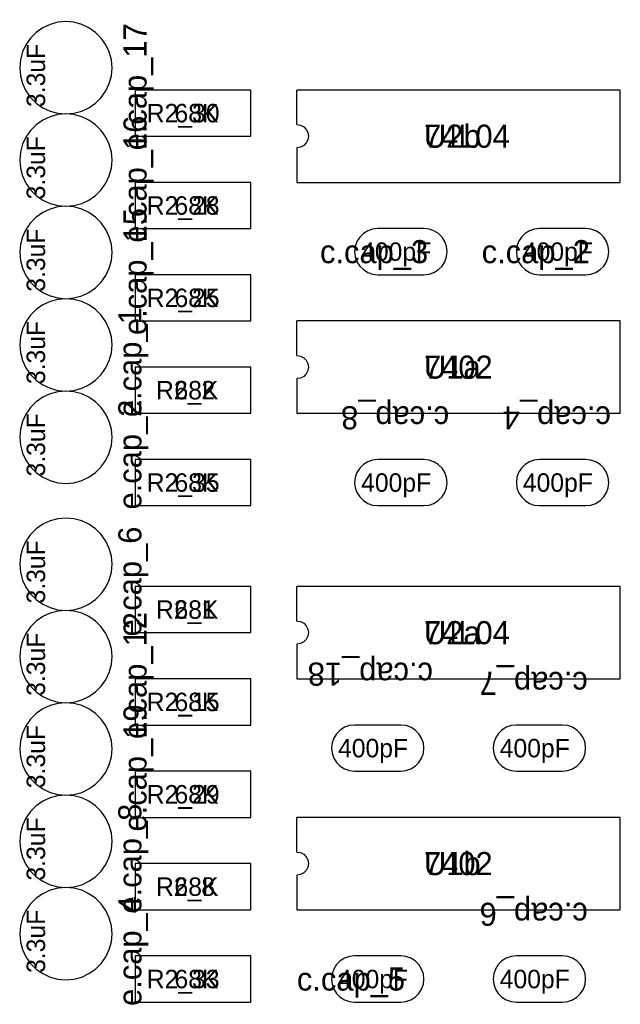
# Model space of a CAD drawing. Header units: metres. Extents: x 0.08 to 4.56, y -1.13 to 3.73.
# Tile 5 of 5: x 3.26 to 4.56, y 1.55 to 3.69. Entities that reach past the tile are written whole.
import ezdxf

# ---------------------------------------------------------------- set-up
doc = ezdxf.new("R2010")
doc.units = ezdxf.units.M

msp = doc.modelspace()

# ---------------------------------------------------------------- linework, layer by layer
at = {"layer": 'SILK1'}
for p, q in [((3.3051, 3.669), (3.2908, 3.659)), ((3.3209, 3.6763), (3.3051, 3.669)), ((3.3377, 3.6809), (3.3209, 3.6763)), ((3.3551, 3.6824), (3.3377, 3.6809)), ((3.3724, 3.6809), (3.3551, 3.6824)), ((3.3893, 3.6763), (3.3724, 3.6809)), ((3.4051, 3.669), (3.3893, 3.6763)), ((3.4194, 3.659), (3.4051, 3.669)), ((3.2785, 3.6467), (3.2685, 3.6324)), ((3.2908, 3.659), (3.2785, 3.6467)), ((3.4317, 3.6467), (3.4194, 3.659)), ((3.4417, 3.6324), (3.4317, 3.6467)), ((3.2685, 3.6324), (3.2611, 3.6166)), ((3.449, 3.6166), (3.4417, 3.6324)), ((3.2611, 3.6166), (3.2566, 3.5997)), ((3.4536, 3.5997), (3.449, 3.6166)), ((3.2566, 3.5997), (3.2551, 3.5824)), ((3.2551, 3.5824), (3.2566, 3.565)), ((3.4551, 3.5824), (3.4536, 3.5997)), ((3.4536, 3.565), (3.4551, 3.5824)), ((3.2566, 3.565), (3.2611, 3.5482)), ((3.449, 3.5482), (3.4536, 3.565)), ((3.2611, 3.5482), (3.2685, 3.5324)), ((3.4417, 3.5324), (3.449, 3.5482)), ((3.2685, 3.5324), (3.2785, 3.5181)), ((3.2785, 3.5181), (3.2908, 3.5058)), ((3.4194, 3.5058), (3.4317, 3.5181)), ((3.4317, 3.5181), (3.4417, 3.5324)), ((3.7551, 3.5342), (3.5051, 3.5342)), ((3.5051, 3.5342), (3.5051, 3.4342)), ((3.7551, 3.4342), (3.7551, 3.5342)), ((4.5551, 3.5342), (3.8551, 3.5342)), ((3.8551, 3.4592), (3.8551, 3.5342)), ((4.5551, 3.3342), (4.5551, 3.5342)), ((3.2908, 3.5058), (3.3051, 3.4958)), ((3.4051, 3.4958), (3.4194, 3.5058)), ((3.3051, 3.4958), (3.3209, 3.4884)), ((3.3209, 3.4763), (3.3051, 3.469)), ((3.3209, 3.4884), (3.3377, 3.4839)), ((3.3377, 3.4809), (3.3209, 3.4763)), ((3.3377, 3.4839), (3.3551, 3.4824)), ((3.3551, 3.4824), (3.3377, 3.4809)), ((3.3551, 3.4824), (3.3724, 3.4839)), ((3.3724, 3.4809), (3.3551, 3.4824)), ((3.3724, 3.4839), (3.3893, 3.4884)), ((3.3893, 3.4763), (3.3724, 3.4809)), ((3.3893, 3.4884), (3.4051, 3.4958)), ((3.4051, 3.469), (3.3893, 3.4763)), ((3.2908, 3.459), (3.2785, 3.4467)), ((3.3051, 3.469), (3.2908, 3.459)), ((3.4194, 3.459), (3.4051, 3.469)), ((3.4317, 3.4467), (3.4194, 3.459)), ((3.8551, 3.4592), (3.8628, 3.458)), ((3.8628, 3.458), (3.8698, 3.4545)), ((3.8698, 3.4545), (3.8753, 3.4489)), ((3.2785, 3.4467), (3.2685, 3.4324)), ((3.4417, 3.4324), (3.4317, 3.4467)), ((3.5051, 3.4342), (3.6801, 3.4342)), ((3.6801, 3.4342), (3.7551, 3.4342)), ((3.8753, 3.4489), (3.8789, 3.442)), ((3.8789, 3.442), (3.8801, 3.4342)), ((3.8801, 3.4342), (3.8789, 3.4265)), ((3.2611, 3.4166), (3.2566, 3.3997)), ((3.2685, 3.4324), (3.2611, 3.4166)), ((3.449, 3.4166), (3.4417, 3.4324)), ((3.4536, 3.3997), (3.449, 3.4166)), ((3.8698, 3.414), (3.8628, 3.4105)), ((3.8753, 3.4195), (3.8698, 3.414)), ((3.8789, 3.4265), (3.8753, 3.4195)), ((3.2566, 3.3997), (3.2551, 3.3824)), ((3.4551, 3.3824), (3.4536, 3.3997)), ((3.8628, 3.4105), (3.8551, 3.4092)), ((3.8551, 3.4092), (3.8551, 3.3342)), ((3.2551, 3.3824), (3.2566, 3.365)), ((3.4536, 3.365), (3.4551, 3.3824)), ((3.2566, 3.365), (3.2611, 3.3482)), ((3.2611, 3.3482), (3.2685, 3.3324)), ((3.4417, 3.3324), (3.449, 3.3482)), ((3.449, 3.3482), (3.4536, 3.365)), ((3.2685, 3.3324), (3.2785, 3.3181)), ((3.4317, 3.3181), (3.4417, 3.3324)), ((3.7551, 3.3342), (3.5051, 3.3342)), ((3.5051, 3.3342), (3.5051, 3.2342)), ((3.7551, 3.2342), (3.7551, 3.3342)), ((3.8551, 3.3342), (4.5551, 3.3342)), ((3.2785, 3.3181), (3.2908, 3.3058)), ((3.2908, 3.3058), (3.3051, 3.2958)), ((3.4051, 3.2958), (3.4194, 3.3058)), ((3.4194, 3.3058), (3.4317, 3.3181)), ((3.3051, 3.2958), (3.3209, 3.2884)), ((3.3209, 3.2884), (3.3377, 3.2839)), ((3.3377, 3.2839), (3.3551, 3.2824)), ((3.3551, 3.2824), (3.3724, 3.2839)), ((3.3724, 3.2839), (3.3893, 3.2884)), ((3.3893, 3.2884), (3.4051, 3.2958)), ((3.3051, 3.269), (3.2908, 3.259)), ((3.3209, 3.2763), (3.3051, 3.269)), ((3.3377, 3.2809), (3.3209, 3.2763)), ((3.3551, 3.2824), (3.3377, 3.2809)), ((3.3724, 3.2809), (3.3551, 3.2824)), ((3.3893, 3.2763), (3.3724, 3.2809)), ((3.4051, 3.269), (3.3893, 3.2763)), ((3.4194, 3.259), (3.4051, 3.269)), ((3.2785, 3.2467), (3.2685, 3.2324)), ((3.2908, 3.259), (3.2785, 3.2467)), ((3.4317, 3.2467), (3.4194, 3.259)), ((3.4417, 3.2324), (3.4317, 3.2467)), ((3.2685, 3.2324), (3.2611, 3.2166)), ((3.449, 3.2166), (3.4417, 3.2324)), ((3.5051, 3.2342), (3.6801, 3.2342)), ((3.6801, 3.2342), (3.7551, 3.2342)), ((3.9989, 3.2233), (3.991, 3.2154)), ((4.0084, 3.2293), (3.9989, 3.2233)), ((4.0189, 3.233), (4.0084, 3.2293)), ((4.0301, 3.2342), (4.0189, 3.233)), ((4.1301, 3.2342), (4.0301, 3.2342)), ((4.1412, 3.233), (4.1301, 3.2342)), ((4.1518, 3.2293), (4.1412, 3.233)), ((4.1613, 3.2233), (4.1518, 3.2293)), ((4.1692, 3.2154), (4.1613, 3.2233)), ((4.3489, 3.2233), (4.341, 3.2154)), ((4.3584, 3.2293), (4.3489, 3.2233)), ((4.3689, 3.233), (4.3584, 3.2293)), ((4.3801, 3.2342), (4.3689, 3.233)), ((4.4801, 3.2342), (4.3801, 3.2342)), ((4.4912, 3.233), (4.4801, 3.2342)), ((4.5018, 3.2293), (4.4912, 3.233)), ((4.5113, 3.2233), (4.5018, 3.2293)), ((4.5192, 3.2154), (4.5113, 3.2233)), ((3.2566, 3.1997), (3.2551, 3.1824)), ((3.2611, 3.2166), (3.2566, 3.1997)), ((3.4536, 3.1997), (3.449, 3.2166)), ((3.4551, 3.1824), (3.4536, 3.1997)), ((3.985, 3.2059), (3.9813, 3.1954)), ((3.991, 3.2154), (3.985, 3.2059)), ((4.1751, 3.2059), (4.1692, 3.2154)), ((4.1788, 3.1954), (4.1751, 3.2059)), ((4.335, 3.2059), (4.3313, 3.1954)), ((4.341, 3.2154), (4.335, 3.2059)), ((4.5251, 3.2059), (4.5192, 3.2154)), ((4.5288, 3.1954), (4.5251, 3.2059)), ((3.2551, 3.1824), (3.2566, 3.165)), ((3.4536, 3.165), (3.4551, 3.1824)), ((3.9813, 3.1954), (3.9801, 3.1842)), ((3.9801, 3.1842), (3.9813, 3.1731)), ((4.1801, 3.1842), (4.1788, 3.1954)), ((4.1788, 3.1731), (4.1801, 3.1842)), ((4.3313, 3.1954), (4.3301, 3.1842)), ((4.3301, 3.1842), (4.3313, 3.1731)), ((4.5301, 3.1842), (4.5288, 3.1954)), ((4.5288, 3.1731), (4.5301, 3.1842)), ((3.2566, 3.165), (3.2611, 3.1482)), ((3.449, 3.1482), (3.4536, 3.165)), ((3.9813, 3.1731), (3.985, 3.1625)), ((3.985, 3.1625), (3.991, 3.1531)), ((4.1692, 3.1531), (4.1751, 3.1625)), ((4.1751, 3.1625), (4.1788, 3.1731)), ((4.3313, 3.1731), (4.335, 3.1625)), ((4.335, 3.1625), (4.341, 3.1531)), ((4.5192, 3.1531), (4.5251, 3.1625)), ((4.5251, 3.1625), (4.5288, 3.1731)), ((3.2611, 3.1482), (3.2685, 3.1324)), ((3.4417, 3.1324), (3.449, 3.1482)), ((3.7551, 3.1342), (3.5051, 3.1342)), ((3.5051, 3.1342), (3.5051, 3.0342)), ((3.7551, 3.0342), (3.7551, 3.1342)), ((3.991, 3.1531), (3.9989, 3.1452)), ((3.9989, 3.1452), (4.0084, 3.1392)), ((4.0084, 3.1392), (4.0189, 3.1355)), ((4.0189, 3.1355), (4.0301, 3.1342)), ((4.0301, 3.1342), (4.1301, 3.1342)), ((4.1301, 3.1342), (4.1412, 3.1355)), ((4.1412, 3.1355), (4.1518, 3.1392)), ((4.1518, 3.1392), (4.1613, 3.1452)), ((4.1613, 3.1452), (4.1692, 3.1531)), ((4.341, 3.1531), (4.3489, 3.1452)), ((4.3489, 3.1452), (4.3584, 3.1392)), ((4.3584, 3.1392), (4.3689, 3.1355)), ((4.3689, 3.1355), (4.3801, 3.1342)), ((4.3801, 3.1342), (4.4801, 3.1342)), ((4.4801, 3.1342), (4.4912, 3.1355)), ((4.4912, 3.1355), (4.5018, 3.1392)), ((4.5018, 3.1392), (4.5113, 3.1452)), ((4.5113, 3.1452), (4.5192, 3.1531)), ((3.2685, 3.1324), (3.2785, 3.1181)), ((3.2785, 3.1181), (3.2908, 3.1058)), ((3.4194, 3.1058), (3.4317, 3.1181)), ((3.4317, 3.1181), (3.4417, 3.1324)), ((3.2908, 3.1058), (3.3051, 3.0958)), ((3.3051, 3.0958), (3.3209, 3.0884)), ((3.3893, 3.0884), (3.4051, 3.0958)), ((3.4051, 3.0958), (3.4194, 3.1058)), ((3.3209, 3.0763), (3.3051, 3.069)), ((3.3209, 3.0884), (3.3377, 3.0839)), ((3.3377, 3.0809), (3.3209, 3.0763)), ((3.3377, 3.0839), (3.3551, 3.0824)), ((3.3551, 3.0824), (3.3377, 3.0809)), ((3.3551, 3.0824), (3.3724, 3.0839)), ((3.3724, 3.0809), (3.3551, 3.0824)), ((3.3724, 3.0839), (3.3893, 3.0884)), ((3.3893, 3.0763), (3.3724, 3.0809)), ((3.4051, 3.069), (3.3893, 3.0763)), ((3.2908, 3.059), (3.2785, 3.0467)), ((3.3051, 3.069), (3.2908, 3.059)), ((3.4194, 3.059), (3.4051, 3.069)), ((3.4317, 3.0467), (3.4194, 3.059)), ((3.2685, 3.0324), (3.2611, 3.0166)), ((3.2785, 3.0467), (3.2685, 3.0324)), ((3.4417, 3.0324), (3.4317, 3.0467)), ((3.449, 3.0166), (3.4417, 3.0324)), ((3.5051, 3.0342), (3.6801, 3.0342)), ((3.6801, 3.0342), (3.7551, 3.0342)), ((4.5551, 3.0342), (3.8551, 3.0342)), ((3.8551, 2.9592), (3.8551, 3.0342)), ((4.5551, 2.8342), (4.5551, 3.0342)), ((3.2611, 3.0166), (3.2566, 2.9997)), ((3.4536, 2.9997), (3.449, 3.0166)), ((3.2566, 2.9997), (3.2551, 2.9824)), ((3.4551, 2.9824), (3.4536, 2.9997)), ((3.2551, 2.9824), (3.2566, 2.965)), ((3.2566, 2.965), (3.2611, 2.9482)), ((3.449, 2.9482), (3.4536, 2.965)), ((3.4536, 2.965), (3.4551, 2.9824)), ((3.2611, 2.9482), (3.2685, 2.9324)), ((3.4417, 2.9324), (3.449, 2.9482)), ((3.8551, 2.9592), (3.8628, 2.958)), ((3.8628, 2.958), (3.8698, 2.9545)), ((3.8698, 2.9545), (3.8753, 2.9489)), ((3.8753, 2.9489), (3.8789, 2.942)), ((3.2685, 2.9324), (3.2785, 2.9181)), ((3.4317, 2.9181), (3.4417, 2.9324)), ((3.7551, 2.9342), (3.5051, 2.9342)), ((3.5051, 2.9342), (3.5051, 2.8342)), ((3.7551, 2.8342), (3.7551, 2.9342)), ((3.8789, 2.9265), (3.8753, 2.9195)), ((3.8789, 2.942), (3.8801, 2.9342)), ((3.8801, 2.9342), (3.8789, 2.9265)), ((3.2785, 2.9181), (3.2908, 2.9058)), ((3.2908, 2.9058), (3.3051, 2.8958)), ((3.4051, 2.8958), (3.4194, 2.9058)), ((3.4194, 2.9058), (3.4317, 2.9181)), ((3.8628, 2.9105), (3.8551, 2.9092)), ((3.8551, 2.9092), (3.8551, 2.8342)), ((3.8698, 2.914), (3.8628, 2.9105)), ((3.8753, 2.9195), (3.8698, 2.914)), ((3.3051, 2.8958), (3.3209, 2.8884)), ((3.3209, 2.8884), (3.3377, 2.8839)), ((3.3377, 2.8809), (3.3209, 2.8763)), ((3.3377, 2.8839), (3.3551, 2.8824)), ((3.3551, 2.8824), (3.3377, 2.8809)), ((3.3551, 2.8824), (3.3724, 2.8839)), ((3.3724, 2.8809), (3.3551, 2.8824)), ((3.3724, 2.8839), (3.3893, 2.8884)), ((3.3893, 2.8763), (3.3724, 2.8809)), ((3.3893, 2.8884), (3.4051, 2.8958)), ((3.2908, 2.859), (3.2785, 2.8467)), ((3.3051, 2.869), (3.2908, 2.859)), ((3.3209, 2.8763), (3.3051, 2.869)), ((3.4051, 2.869), (3.3893, 2.8763)), ((3.4194, 2.859), (3.4051, 2.869)), ((3.4317, 2.8467), (3.4194, 2.859)), ((3.2785, 2.8467), (3.2685, 2.8324)), ((3.4417, 2.8324), (3.4317, 2.8467)), ((3.2611, 2.8166), (3.2566, 2.7997)), ((3.2685, 2.8324), (3.2611, 2.8166)), ((3.449, 2.8166), (3.4417, 2.8324)), ((3.4536, 2.7997), (3.449, 2.8166)), ((3.5051, 2.8342), (3.6801, 2.8342)), ((3.6801, 2.8342), (3.7551, 2.8342)), ((3.8551, 2.8342), (4.5551, 2.8342)), ((3.2566, 2.7997), (3.2551, 2.7824)), ((3.4551, 2.7824), (3.4536, 2.7997)), ((3.2551, 2.7824), (3.2566, 2.765)), ((3.4536, 2.765), (3.4551, 2.7824)), ((3.2566, 2.765), (3.2611, 2.7482)), ((3.449, 2.7482), (3.4536, 2.765)), ((3.2611, 2.7482), (3.2685, 2.7324)), ((3.2685, 2.7324), (3.2785, 2.7181)), ((3.4317, 2.7181), (3.4417, 2.7324)), ((3.4417, 2.7324), (3.449, 2.7482)), ((3.7551, 2.7342), (3.5051, 2.7342)), ((3.5051, 2.7342), (3.5051, 2.6342)), ((3.7551, 2.6342), (3.7551, 2.7342)), ((4.0084, 2.7293), (3.9989, 2.7233)), ((4.0189, 2.733), (4.0084, 2.7293)), ((4.0301, 2.7342), (4.0189, 2.733)), ((4.1301, 2.7342), (4.0301, 2.7342)), ((4.1412, 2.733), (4.1301, 2.7342)), ((4.1518, 2.7293), (4.1412, 2.733)), ((4.1612, 2.7233), (4.1518, 2.7293)), ((4.3584, 2.7293), (4.3489, 2.7233)), ((4.3689, 2.733), (4.3584, 2.7293)), ((4.3801, 2.7342), (4.3689, 2.733)), ((4.4801, 2.7342), (4.3801, 2.7342)), ((4.4912, 2.733), (4.4801, 2.7342)), ((4.5018, 2.7293), (4.4912, 2.733)), ((4.5113, 2.7233), (4.5018, 2.7293)), ((3.2785, 2.7181), (3.2908, 2.7058)), ((3.4194, 2.7058), (3.4317, 2.7181)), ((3.991, 2.7154), (3.985, 2.7059)), ((3.9989, 2.7233), (3.991, 2.7154)), ((4.1692, 2.7154), (4.1612, 2.7233)), ((4.1751, 2.7059), (4.1692, 2.7154)), ((4.341, 2.7154), (4.335, 2.7059)), ((4.3489, 2.7233), (4.341, 2.7154)), ((4.5192, 2.7154), (4.5113, 2.7233)), ((4.5251, 2.7059), (4.5192, 2.7154)), ((3.2908, 2.7058), (3.3051, 2.6958)), ((3.3051, 2.6958), (3.3209, 2.6884)), ((3.3209, 2.6884), (3.3377, 2.6839)), ((3.3724, 2.6839), (3.3893, 2.6884)), ((3.3893, 2.6884), (3.4051, 2.6958)), ((3.4051, 2.6958), (3.4194, 2.7058)), ((3.9813, 2.6954), (3.9801, 2.6842)), ((3.985, 2.7059), (3.9813, 2.6954)), ((4.1788, 2.6954), (4.1751, 2.7059)), ((4.1801, 2.6842), (4.1788, 2.6954)), ((4.3313, 2.6954), (4.3301, 2.6842)), ((4.335, 2.7059), (4.3313, 2.6954)), ((4.5288, 2.6954), (4.5251, 2.7059)), ((4.5301, 2.6842), (4.5288, 2.6954)), ((3.3377, 2.6839), (3.3551, 2.6824)), ((3.3551, 2.6824), (3.3724, 2.6839)), ((3.9801, 2.6842), (3.9813, 2.6731)), ((3.9813, 2.6731), (3.985, 2.6625)), ((4.1751, 2.6625), (4.1788, 2.6731)), ((4.1788, 2.6731), (4.1801, 2.6842)), ((4.3301, 2.6842), (4.3313, 2.6731)), ((4.3313, 2.6731), (4.335, 2.6625)), ((4.5251, 2.6625), (4.5288, 2.6731)), ((4.5288, 2.6731), (4.5301, 2.6842)), ((3.985, 2.6625), (3.991, 2.6531)), ((3.991, 2.6531), (3.9989, 2.6451)), ((3.9989, 2.6451), (4.0084, 2.6392)), ((4.1518, 2.6392), (4.1612, 2.6451)), ((4.1612, 2.6451), (4.1692, 2.6531)), ((4.1692, 2.6531), (4.1751, 2.6625)), ((4.335, 2.6625), (4.341, 2.6531)), ((4.341, 2.6531), (4.3489, 2.6451)), ((4.3489, 2.6451), (4.3584, 2.6392)), ((4.5018, 2.6392), (4.5113, 2.6451)), ((4.5113, 2.6451), (4.5192, 2.6531)), ((4.5192, 2.6531), (4.5251, 2.6625)), ((3.5051, 2.6342), (3.6801, 2.6342)), ((3.6801, 2.6342), (3.7551, 2.6342)), ((4.0084, 2.6392), (4.0189, 2.6355)), ((4.0189, 2.6355), (4.0301, 2.6342)), ((4.0301, 2.6342), (4.1301, 2.6342)), ((4.1301, 2.6342), (4.1412, 2.6355)), ((4.1412, 2.6355), (4.1518, 2.6392)), ((4.3584, 2.6392), (4.3689, 2.6355)), ((4.3689, 2.6355), (4.3801, 2.6342)), ((4.3801, 2.6342), (4.4801, 2.6342)), ((4.4801, 2.6342), (4.4912, 2.6355)), ((4.4912, 2.6355), (4.5018, 2.6392)), ((3.3209, 2.6013), (3.3051, 2.594)), ((3.3377, 2.6059), (3.3209, 2.6013)), ((3.3551, 2.6074), (3.3377, 2.6059)), ((3.3724, 2.6059), (3.3551, 2.6074)), ((3.3893, 2.6013), (3.3724, 2.6059)), ((3.4051, 2.594), (3.3893, 2.6013)), ((3.2908, 2.584), (3.2785, 2.5717)), ((3.3051, 2.594), (3.2908, 2.584)), ((3.4194, 2.584), (3.4051, 2.594)), ((3.4317, 2.5717), (3.4194, 2.584)), ((3.2785, 2.5717), (3.2685, 2.5574)), ((3.4417, 2.5574), (3.4317, 2.5717)), ((3.2611, 2.5416), (3.2566, 2.5247)), ((3.2685, 2.5574), (3.2611, 2.5416)), ((3.449, 2.5416), (3.4417, 2.5574)), ((3.4536, 2.5247), (3.449, 2.5416)), ((3.2566, 2.5247), (3.2551, 2.5074)), ((3.4551, 2.5074), (3.4536, 2.5247)), ((3.2551, 2.5074), (3.2566, 2.49)), ((3.4536, 2.49), (3.4551, 2.5074)), ((3.2566, 2.49), (3.2611, 2.4732)), ((3.2611, 2.4732), (3.2685, 2.4574)), ((3.4417, 2.4574), (3.449, 2.4732)), ((3.449, 2.4732), (3.4536, 2.49)), ((3.2685, 2.4574), (3.2785, 2.4431)), ((3.4317, 2.4431), (3.4417, 2.4574)), ((3.7551, 2.4592), (3.5051, 2.4592)), ((3.5051, 2.4592), (3.5051, 2.3592)), ((3.7551, 2.3592), (3.7551, 2.4592)), ((4.5551, 2.4592), (3.8551, 2.4592)), ((3.8551, 2.3842), (3.8551, 2.4592)), ((4.5551, 2.2592), (4.5551, 2.4592)), ((3.2785, 2.4431), (3.2908, 2.4308)), ((3.2908, 2.4308), (3.3051, 2.4208)), ((3.4051, 2.4208), (3.4194, 2.4308)), ((3.4194, 2.4308), (3.4317, 2.4431)), ((3.3051, 2.4208), (3.3209, 2.4134)), ((3.3209, 2.4134), (3.3377, 2.4089)), ((3.3724, 2.4089), (3.3893, 2.4134)), ((3.3893, 2.4134), (3.4051, 2.4208)), ((3.3051, 2.394), (3.2908, 2.384)), ((3.3209, 2.4013), (3.3051, 2.394)), ((3.3377, 2.4059), (3.3209, 2.4013)), ((3.3377, 2.4089), (3.3551, 2.4074)), ((3.3551, 2.4074), (3.3377, 2.4059)), ((3.3551, 2.4074), (3.3724, 2.4089)), ((3.3724, 2.4059), (3.3551, 2.4074)), ((3.3893, 2.4013), (3.3724, 2.4059)), ((3.4051, 2.394), (3.3893, 2.4013)), ((3.4194, 2.384), (3.4051, 2.394)), ((3.2785, 2.3717), (3.2685, 2.3574)), ((3.2908, 2.384), (3.2785, 2.3717)), ((3.4317, 2.3717), (3.4194, 2.384)), ((3.4417, 2.3574), (3.4317, 2.3717)), ((3.8551, 2.3842), (3.8628, 2.383)), ((3.8628, 2.383), (3.8698, 2.3795)), ((3.8698, 2.3795), (3.8753, 2.3739)), ((3.8753, 2.3739), (3.8789, 2.367)), ((3.8789, 2.367), (3.8801, 2.3592)), ((3.2685, 2.3574), (3.2611, 2.3416)), ((3.449, 2.3416), (3.4417, 2.3574)), ((3.5051, 2.3592), (3.6801, 2.3592)), ((3.6801, 2.3592), (3.7551, 2.3592)), ((3.8789, 2.3515), (3.8753, 2.3445)), ((3.8801, 2.3592), (3.8789, 2.3515)), ((3.2566, 2.3247), (3.2551, 2.3074)), ((3.2611, 2.3416), (3.2566, 2.3247)), ((3.4536, 2.3247), (3.449, 2.3416)), ((3.4551, 2.3074), (3.4536, 2.3247)), ((3.8628, 2.3355), (3.8551, 2.3342)), ((3.8551, 2.3342), (3.8551, 2.2592)), ((3.8698, 2.339), (3.8628, 2.3355)), ((3.8753, 2.3445), (3.8698, 2.339)), ((3.2551, 2.3074), (3.2566, 2.29)), ((3.4536, 2.29), (3.4551, 2.3074)), ((3.2566, 2.29), (3.2611, 2.2732)), ((3.449, 2.2732), (3.4536, 2.29)), ((3.2611, 2.2732), (3.2685, 2.2574)), ((3.4417, 2.2574), (3.449, 2.2732)), ((3.2685, 2.2574), (3.2785, 2.2431)), ((3.2785, 2.2431), (3.2908, 2.2308)), ((3.4194, 2.2308), (3.4317, 2.2431)), ((3.4317, 2.2431), (3.4417, 2.2574)), ((3.7551, 2.2592), (3.5051, 2.2592)), ((3.5051, 2.2592), (3.5051, 2.1592)), ((3.7551, 2.1592), (3.7551, 2.2592)), ((3.8551, 2.2592), (4.5551, 2.2592)), ((3.2908, 2.2308), (3.3051, 2.2208)), ((3.3051, 2.2208), (3.3209, 2.2134)), ((3.3893, 2.2134), (3.4051, 2.2208)), ((3.4051, 2.2208), (3.4194, 2.2308)), ((3.3209, 2.2013), (3.3051, 2.194)), ((3.3209, 2.2134), (3.3377, 2.2089)), ((3.3377, 2.2059), (3.3209, 2.2013)), ((3.3377, 2.2089), (3.3551, 2.2074)), ((3.3551, 2.2074), (3.3377, 2.2059)), ((3.3551, 2.2074), (3.3724, 2.2089)), ((3.3724, 2.2059), (3.3551, 2.2074)), ((3.3724, 2.2089), (3.3893, 2.2134)), ((3.3893, 2.2013), (3.3724, 2.2059)), ((3.4051, 2.194), (3.3893, 2.2013)), ((3.2908, 2.184), (3.2785, 2.1717)), ((3.3051, 2.194), (3.2908, 2.184)), ((3.4194, 2.184), (3.4051, 2.194)), ((3.4317, 2.1717), (3.4194, 2.184)), ((3.2685, 2.1574), (3.2611, 2.1416)), ((3.2785, 2.1717), (3.2685, 2.1574)), ((3.4417, 2.1574), (3.4317, 2.1717)), ((3.449, 2.1416), (3.4417, 2.1574)), ((3.5051, 2.1592), (3.6801, 2.1592)), ((3.6801, 2.1592), (3.7551, 2.1592)), ((3.9584, 2.1543), (3.9489, 2.1483)), ((3.9689, 2.158), (3.9584, 2.1543)), ((3.9801, 2.1592), (3.9689, 2.158)), ((4.0801, 2.1592), (3.9801, 2.1592)), ((4.0912, 2.158), (4.0801, 2.1592)), ((4.1018, 2.1543), (4.0912, 2.158)), ((4.1113, 2.1483), (4.1018, 2.1543)), ((4.3084, 2.1543), (4.2989, 2.1483)), ((4.3189, 2.158), (4.3084, 2.1543)), ((4.3301, 2.1592), (4.3189, 2.158)), ((4.4301, 2.1592), (4.3301, 2.1592)), ((4.4412, 2.158), (4.4301, 2.1592)), ((4.4518, 2.1543), (4.4412, 2.158)), ((4.4612, 2.1483), (4.4518, 2.1543)), ((3.2611, 2.1416), (3.2566, 2.1247)), ((3.4536, 2.1247), (3.449, 2.1416)), ((3.941, 2.1404), (3.935, 2.1309)), ((3.9489, 2.1483), (3.941, 2.1404)), ((4.1192, 2.1404), (4.1113, 2.1483)), ((4.1251, 2.1309), (4.1192, 2.1404)), ((4.291, 2.1404), (4.285, 2.1309)), ((4.2989, 2.1483), (4.291, 2.1404)), ((4.4692, 2.1404), (4.4612, 2.1483)), ((4.4751, 2.1309), (4.4692, 2.1404)), ((3.2566, 2.1247), (3.2551, 2.1074)), ((3.4551, 2.1074), (3.4536, 2.1247)), ((3.9313, 2.1204), (3.9301, 2.1092)), ((3.935, 2.1309), (3.9313, 2.1204)), ((4.1288, 2.1204), (4.1251, 2.1309)), ((4.1301, 2.1092), (4.1288, 2.1204)), ((4.2813, 2.1204), (4.2801, 2.1092)), ((4.285, 2.1309), (4.2813, 2.1204)), ((4.4788, 2.1204), (4.4751, 2.1309)), ((4.4801, 2.1092), (4.4788, 2.1204)), ((3.2551, 2.1074), (3.2566, 2.09)), ((3.2566, 2.09), (3.2611, 2.0732)), ((3.449, 2.0732), (3.4536, 2.09)), ((3.4536, 2.09), (3.4551, 2.1074)), ((3.9301, 2.1092), (3.9313, 2.0981)), ((3.9313, 2.0981), (3.935, 2.0875)), ((4.1251, 2.0875), (4.1288, 2.0981)), ((4.1288, 2.0981), (4.1301, 2.1092)), ((4.2801, 2.1092), (4.2813, 2.0981)), ((4.2813, 2.0981), (4.285, 2.0875)), ((4.4751, 2.0875), (4.4788, 2.0981)), ((4.4788, 2.0981), (4.4801, 2.1092)), ((3.2611, 2.0732), (3.2685, 2.0574)), ((3.4417, 2.0574), (3.449, 2.0732)), ((3.935, 2.0875), (3.941, 2.0781)), ((3.941, 2.0781), (3.9489, 2.0701)), ((3.9489, 2.0701), (3.9584, 2.0642)), ((4.1018, 2.0642), (4.1113, 2.0701)), ((4.1113, 2.0701), (4.1192, 2.0781)), ((4.1192, 2.0781), (4.1251, 2.0875)), ((4.285, 2.0875), (4.291, 2.0781)), ((4.291, 2.0781), (4.2989, 2.0701)), ((4.2989, 2.0701), (4.3084, 2.0642)), ((4.4518, 2.0642), (4.4612, 2.0701)), ((4.4612, 2.0701), (4.4692, 2.0781)), ((4.4692, 2.0781), (4.4751, 2.0875)), ((3.2685, 2.0574), (3.2785, 2.0431)), ((3.4317, 2.0431), (3.4417, 2.0574)), ((3.7551, 2.0592), (3.5051, 2.0592)), ((3.5051, 2.0592), (3.5051, 1.9592)), ((3.7551, 1.9592), (3.7551, 2.0592)), ((3.9584, 2.0642), (3.9689, 2.0605)), ((3.9689, 2.0605), (3.9801, 2.0592)), ((3.9801, 2.0592), (4.0801, 2.0592)), ((4.0801, 2.0592), (4.0912, 2.0605)), ((4.0912, 2.0605), (4.1018, 2.0642)), ((4.3084, 2.0642), (4.3189, 2.0605)), ((4.3189, 2.0605), (4.3301, 2.0592)), ((4.3301, 2.0592), (4.4301, 2.0592)), ((4.4301, 2.0592), (4.4412, 2.0605)), ((4.4412, 2.0605), (4.4518, 2.0642)), ((3.2785, 2.0431), (3.2908, 2.0308)), ((3.2908, 2.0308), (3.3051, 2.0208)), ((3.4051, 2.0208), (3.4194, 2.0308)), ((3.4194, 2.0308), (3.4317, 2.0431)), ((3.3051, 2.0208), (3.3209, 2.0134)), ((3.3209, 2.0134), (3.3377, 2.0089)), ((3.3377, 2.0059), (3.3209, 2.0013)), ((3.3377, 2.0089), (3.3551, 2.0074)), ((3.3551, 2.0074), (3.3377, 2.0059)), ((3.3551, 2.0074), (3.3724, 2.0089)), ((3.3724, 2.0059), (3.3551, 2.0074)), ((3.3724, 2.0089), (3.3893, 2.0134)), ((3.3893, 2.0013), (3.3724, 2.0059)), ((3.3893, 2.0134), (3.4051, 2.0208)), ((3.2908, 1.984), (3.2785, 1.9717)), ((3.3051, 1.994), (3.2908, 1.984)), ((3.3209, 2.0013), (3.3051, 1.994)), ((3.4051, 1.994), (3.3893, 2.0013)), ((3.4194, 1.984), (3.4051, 1.994)), ((3.4317, 1.9717), (3.4194, 1.984)), ((3.2785, 1.9717), (3.2685, 1.9574)), ((3.4417, 1.9574), (3.4317, 1.9717)), ((3.2611, 1.9416), (3.2566, 1.9247)), ((3.2685, 1.9574), (3.2611, 1.9416)), ((3.449, 1.9416), (3.4417, 1.9574)), ((3.4536, 1.9247), (3.449, 1.9416)), ((3.5051, 1.9592), (3.6801, 1.9592)), ((3.6801, 1.9592), (3.7551, 1.9592)), ((4.5551, 1.9592), (3.8551, 1.9592)), ((3.8551, 1.8842), (3.8551, 1.9592)), ((4.5551, 1.7592), (4.5551, 1.9592)), ((3.2566, 1.9247), (3.2551, 1.9074)), ((3.4551, 1.9074), (3.4536, 1.9247)), ((3.2551, 1.9074), (3.2566, 1.89)), ((3.4536, 1.89), (3.4551, 1.9074)), ((3.2566, 1.89), (3.2611, 1.8732)), ((3.449, 1.8732), (3.4536, 1.89)), ((3.8551, 1.8842), (3.8628, 1.883)), ((3.8628, 1.883), (3.8698, 1.8795)), ((3.8698, 1.8795), (3.8753, 1.8739)), ((3.2611, 1.8732), (3.2685, 1.8574)), ((3.2685, 1.8574), (3.2785, 1.8431)), ((3.4317, 1.8431), (3.4417, 1.8574)), ((3.4417, 1.8574), (3.449, 1.8732)), ((3.7551, 1.8592), (3.5051, 1.8592)), ((3.5051, 1.8592), (3.5051, 1.7592)), ((3.7551, 1.7592), (3.7551, 1.8592)), ((3.8753, 1.8739), (3.8789, 1.867)), ((3.8789, 1.867), (3.8801, 1.8592)), ((3.8801, 1.8592), (3.8789, 1.8515)), ((3.2785, 1.8431), (3.2908, 1.8308)), ((3.4194, 1.8308), (3.4317, 1.8431)), ((3.8628, 1.8355), (3.8551, 1.8342)), ((3.8551, 1.8342), (3.8551, 1.7592)), ((3.8698, 1.839), (3.8628, 1.8355)), ((3.8753, 1.8445), (3.8698, 1.839)), ((3.8789, 1.8515), (3.8753, 1.8445)), ((3.2908, 1.8308), (3.3051, 1.8208)), ((3.3051, 1.8208), (3.3209, 1.8134)), ((3.3209, 1.8134), (3.3377, 1.8089)), ((3.3724, 1.8089), (3.3893, 1.8134)), ((3.3893, 1.8134), (3.4051, 1.8208)), ((3.4051, 1.8208), (3.4194, 1.8308)), ((3.3051, 1.794), (3.2908, 1.784)), ((3.3209, 1.8013), (3.3051, 1.794)), ((3.3377, 1.8059), (3.3209, 1.8013)), ((3.3377, 1.8089), (3.3551, 1.8074)), ((3.3551, 1.8074), (3.3377, 1.8059)), ((3.3551, 1.8074), (3.3724, 1.8089)), ((3.3724, 1.8059), (3.3551, 1.8074)), ((3.3893, 1.8013), (3.3724, 1.8059)), ((3.4051, 1.794), (3.3893, 1.8013)), ((3.4194, 1.784), (3.4051, 1.794)), ((3.2785, 1.7717), (3.2685, 1.7574)), ((3.2908, 1.784), (3.2785, 1.7717)), ((3.4317, 1.7717), (3.4194, 1.784)), ((3.4417, 1.7574), (3.4317, 1.7717)), ((3.2685, 1.7574), (3.2611, 1.7416)), ((3.449, 1.7416), (3.4417, 1.7574)), ((3.5051, 1.7592), (3.6801, 1.7592)), ((3.6801, 1.7592), (3.7551, 1.7592)), ((3.8551, 1.7592), (4.5551, 1.7592)), ((3.2611, 1.7416), (3.2566, 1.7247)), ((3.4536, 1.7247), (3.449, 1.7416)), ((3.2566, 1.7247), (3.2551, 1.7074)), ((3.2551, 1.7074), (3.2566, 1.69)), ((3.4551, 1.7074), (3.4536, 1.7247)), ((3.4536, 1.69), (3.4551, 1.7074)), ((3.2566, 1.69), (3.2611, 1.6732)), ((3.449, 1.6732), (3.4536, 1.69)), ((3.2611, 1.6732), (3.2685, 1.6574)), ((3.4417, 1.6574), (3.449, 1.6732)), ((3.2685, 1.6574), (3.2785, 1.6431)), ((3.2785, 1.6431), (3.2908, 1.6308)), ((3.4194, 1.6308), (3.4317, 1.6431)), ((3.4317, 1.6431), (3.4417, 1.6574)), ((3.7551, 1.6592), (3.5051, 1.6592)), ((3.5051, 1.6592), (3.5051, 1.5592)), ((3.7551, 1.5592), (3.7551, 1.6592)), ((3.9489, 1.6483), (3.941, 1.6404)), ((3.9584, 1.6543), (3.9489, 1.6483)), ((3.9689, 1.658), (3.9584, 1.6543)), ((3.9801, 1.6592), (3.9689, 1.658)), ((4.0801, 1.6592), (3.9801, 1.6592)), ((4.0912, 1.658), (4.0801, 1.6592)), ((4.1018, 1.6543), (4.0912, 1.658)), ((4.1113, 1.6483), (4.1018, 1.6543)), ((4.1192, 1.6404), (4.1113, 1.6483)), ((4.2989, 1.6483), (4.291, 1.6404)), ((4.3084, 1.6543), (4.2989, 1.6483)), ((4.3189, 1.658), (4.3084, 1.6543)), ((4.3301, 1.6592), (4.3189, 1.658)), ((4.4301, 1.6592), (4.3301, 1.6592)), ((4.4412, 1.658), (4.4301, 1.6592)), ((4.4518, 1.6543), (4.4412, 1.658)), ((4.4612, 1.6483), (4.4518, 1.6543)), ((4.4692, 1.6404), (4.4612, 1.6483)), ((3.2908, 1.6308), (3.3051, 1.6208)), ((3.3051, 1.6208), (3.3209, 1.6134)), ((3.3893, 1.6134), (3.4051, 1.6208)), ((3.4051, 1.6208), (3.4194, 1.6308)), ((3.9313, 1.6204), (3.9301, 1.6092)), ((3.935, 1.6309), (3.9313, 1.6204)), ((3.941, 1.6404), (3.935, 1.6309)), ((4.1251, 1.6309), (4.1192, 1.6404)), ((4.1288, 1.6204), (4.1251, 1.6309)), ((4.1301, 1.6092), (4.1288, 1.6204)), ((4.2813, 1.6204), (4.2801, 1.6092)), ((4.285, 1.6309), (4.2813, 1.6204)), ((4.291, 1.6404), (4.285, 1.6309)), ((4.4751, 1.6309), (4.4692, 1.6404)), ((4.4788, 1.6204), (4.4751, 1.6309)), ((4.4801, 1.6092), (4.4788, 1.6204)), ((3.3209, 1.6134), (3.3377, 1.6089)), ((3.3377, 1.6089), (3.3551, 1.6074)), ((3.3551, 1.6074), (3.3724, 1.6089)), ((3.3724, 1.6089), (3.3893, 1.6134)), ((3.9301, 1.6092), (3.9313, 1.5981)), ((4.1288, 1.5981), (4.1301, 1.6092)), ((4.2801, 1.6092), (4.2813, 1.5981)), ((4.4788, 1.5981), (4.4801, 1.6092)), ((3.9313, 1.5981), (3.935, 1.5875)), ((3.935, 1.5875), (3.941, 1.5781)), ((3.941, 1.5781), (3.9489, 1.5701)), ((4.1113, 1.5701), (4.1192, 1.5781)), ((4.1192, 1.5781), (4.1251, 1.5875)), ((4.1251, 1.5875), (4.1288, 1.5981)), ((4.2813, 1.5981), (4.285, 1.5875)), ((4.285, 1.5875), (4.291, 1.5781)), ((4.291, 1.5781), (4.2989, 1.5701)), ((4.4612, 1.5701), (4.4692, 1.5781)), ((4.4692, 1.5781), (4.4751, 1.5875)), ((4.4751, 1.5875), (4.4788, 1.5981)), ((3.5051, 1.5592), (3.6801, 1.5592)), ((3.6801, 1.5592), (3.7551, 1.5592)), ((3.9489, 1.5701), (3.9584, 1.5642)), ((3.9584, 1.5642), (3.9689, 1.5605)), ((3.9689, 1.5605), (3.9801, 1.5592)), ((3.9801, 1.5592), (4.0801, 1.5592)), ((4.0801, 1.5592), (4.0912, 1.5605)), ((4.0912, 1.5605), (4.1018, 1.5642)), ((4.1018, 1.5642), (4.1113, 1.5701)), ((4.2989, 1.5701), (4.3084, 1.5642)), ((4.3084, 1.5642), (4.3189, 1.5605)), ((4.3189, 1.5605), (4.3301, 1.5592)), ((4.3301, 1.5592), (4.4301, 1.5592)), ((4.4301, 1.5592), (4.4412, 1.5605)), ((4.4412, 1.5605), (4.4518, 1.5642)), ((4.4518, 1.5642), (4.4612, 1.5701))]:
    msp.add_line(p, q, dxfattribs=at)

# ---------------------------------------------------------------- texts
for s, height, rotation, p in [('e.cap_17', 0.05, 90, (3.5297, 3.4036)), ('3.3uF', 0.04, 90, (3.3101, 3.4974)), ('e.cap_16', 0.05, 90, (3.5297, 3.2036)), ('3.3uF', 0.04, 90, (3.3101, 3.2974)), ('e.cap_15', 0.05, 90, (3.5297, 3.0036)), ('3.3uF', 0.04, 90, (3.3101, 3.0974)), ('e.cap_1', 0.05, 90, (3.5185, 2.8259)), ('3.3uF', 0.04, 90, (3.3101, 2.8974)), ('e.cap_2', 0.05, 90, (3.5185, 2.6259)), ('c.cap_8', 0.05, 180, (4.1848, 2.8494)), ('c.cap_4', 0.05, 180, (4.5348, 2.8494)), ('3.3uF', 0.04, 90, (3.3101, 2.6974)), ('e.cap_6', 0.05, 90, (3.5185, 2.3509)), ('3.3uF', 0.04, 90, (3.3101, 2.4224)), ('e.cap_12', 0.05, 90, (3.5297, 2.1286)), ('3.3uF', 0.04, 90, (3.3101, 2.2224)), ('c.cap_18', 0.05, 180, (4.1498, 2.2945)), ('c.cap_7', 0.05, 180, (4.4848, 2.2744)), ('e.cap_19', 0.05, 90, (3.5297, 1.9286)), ('3.3uF', 0.04, 90, (3.3101, 2.0224)), ('e.cap_8', 0.05, 90, (3.5185, 1.7509)), ('3.3uF', 0.04, 90, (3.3101, 1.8224)), ('e.cap_4', 0.05, 90, (3.5185, 1.5509)), ('c.cap_6', 0.05, 180, (4.4848, 1.7744)), ('3.3uF', 0.04, 90, (3.3101, 1.6224))]:
    msp.add_text(s, height=height, rotation=rotation, dxfattribs=at).set_placement(p)
for s, height, p in [('R2_30', 0.04, (3.5301, 3.4642)), ('68K', 0.04, (3.5901, 3.4642)), ('74L04', 0.05, (4.1301, 3.4092)), ('U2b', 0.05, (4.1301, 3.4092)), ('R2_28', 0.04, (3.5301, 3.2642)), ('68K', 0.04, (3.5901, 3.2642)), ('c.cap_3', 0.05, (3.9051, 3.1592)), ('400pF', 0.04, (3.9941, 3.1642)), ('c.cap_2', 0.05, (4.2551, 3.1592)), ('400pF', 0.04, (4.3441, 3.1642)), ('R2_25', 0.04, (3.5301, 3.0642)), ('68K', 0.04, (3.5901, 3.0642)), ('7402', 0.05, (4.1301, 2.9092)), ('U1a', 0.05, (4.1301, 2.9092)), ('R2_2', 0.04, (3.5501, 2.8642)), ('68K', 0.04, (3.5901, 2.8642)), ('R2_35', 0.04, (3.5301, 2.6642)), ('68K', 0.04, (3.5901, 2.6642)), ('400pF', 0.04, (3.9941, 2.6642)), ('400pF', 0.04, (4.3441, 2.6642)), ('R2_1', 0.04, (3.5501, 2.3892)), ('68K', 0.04, (3.5901, 2.3892)), ('74L04', 0.05, (4.1301, 2.3342)), ('U2a', 0.05, (4.1301, 2.3342)), ('R2_15', 0.04, (3.5301, 2.1892)), ('68K', 0.04, (3.5901, 2.1892)), ('400pF', 0.04, (3.9441, 2.0892)), ('400pF', 0.04, (4.2941, 2.0892)), ('R2_29', 0.04, (3.5301, 1.9892)), ('68K', 0.04, (3.5901, 1.9892)), ('7402', 0.05, (4.1301, 1.8342)), ('U1b', 0.05, (4.1301, 1.8342)), ('R2_8', 0.04, (3.5501, 1.7892)), ('68K', 0.04, (3.5901, 1.7892)), ('R2_33', 0.04, (3.5301, 1.5892)), ('68K', 0.04, (3.5901, 1.5892)), ('c.cap_5', 0.05, (3.8551, 1.5842)), ('400pF', 0.04, (3.9441, 1.5892)), ('400pF', 0.04, (4.2941, 1.5892))]:
    msp.add_text(s, height=height, dxfattribs=at).set_placement(p)

doc.saveas('drawing.dxf')
